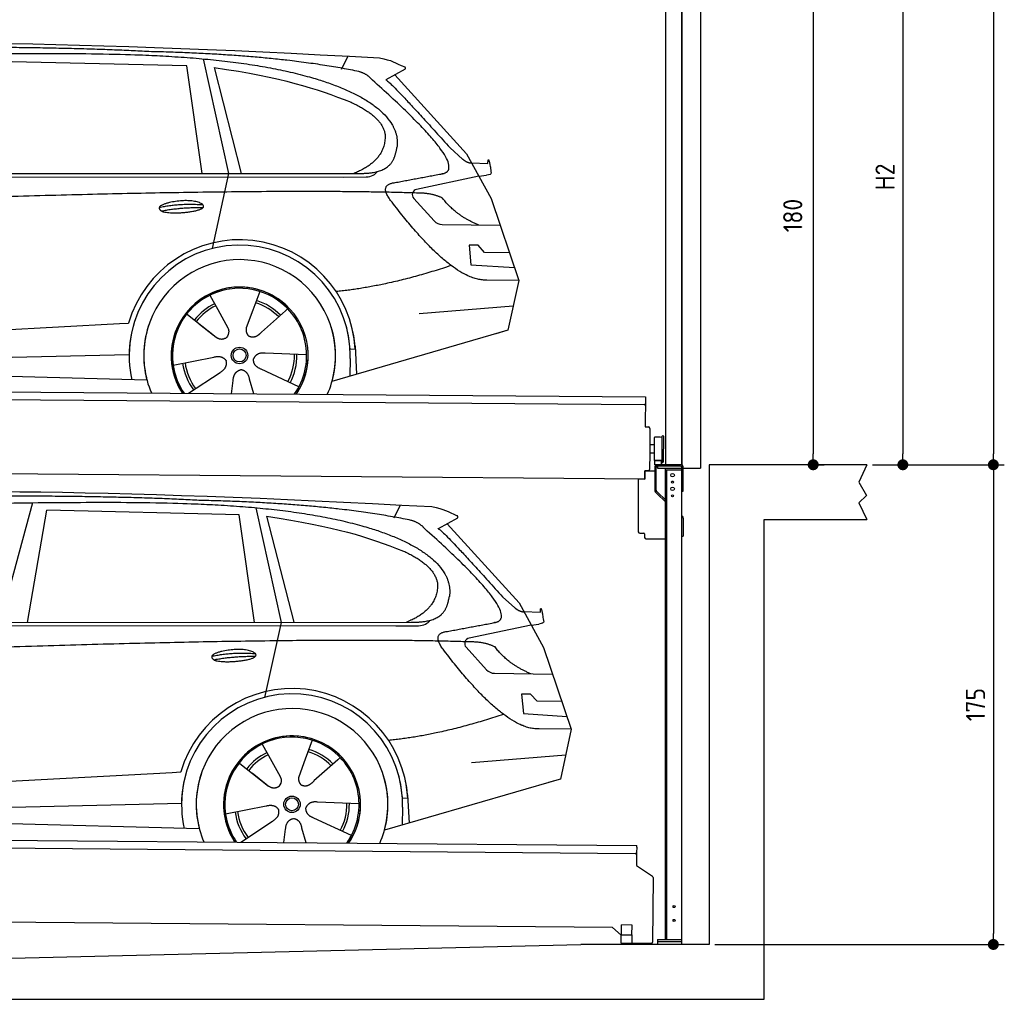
# Model space of a CAD drawing. Header units: millimetres. Extents: x -411 to 6777, y 0 to 6227.
# Tile 5 of 6: x 3183 to 6777, y 0 to 3574. Entities that reach past the tile are written whole.
import ezdxf

# ---------------------------------------------------------------- set-up
doc = ezdxf.new("R2010")
doc.units = ezdxf.units.MM
doc.layers.add('4', color=3, linetype='Continuous')
for name, color, linetype, lineweight in [('car', 10, 'Continuous', 25), ('Plattform', 7, 'Continuous', 25), ('Ständer vorne', 7, 'Continuous', 25), ('Tor', 200, 'Continuous', 25)]:
    doc.layers.add(name, color=color, linetype=linetype, lineweight=lineweight)
doc.styles.get("Standard").update_dxf_attribs({"font": 'ISOCP.SHX'})
doc.dimstyles.new('GEN-ISO', dxfattribs={"dimscale": 20, "dimtxt": 3.5, "dimasz": 2, "dimexe": 2, "dimexo": 1, "dimgap": 1.5, "dimtad": 1, "dimdec": 1, "dimlfac": 0.1, "dimdsep": 46, "dimtxsty": 'STANDARD', "dimblk": 'PUNKT', "dimcen": 2, "dimclrd": 256, "dimclre": 256, "dimclrt": 2, "dimadec": 0, "dimazin": 0, "dimtp": 0.1, "dimtm": 0.1, "dimtfac": 0.71, "dimtdec": 1, "dimtmove": 2, "dimatfit": 3, "dimldrblk": 'PUNKT', "dimfxl": 2, "dimtolj": 1, "dimarcsym": 0})

# ---------------------------------------------------------------- blocks, each defined once
blk = doc.blocks.new('PUNKT')
at = {"layer": '4', "color": 0, "linetype": 'ByBlock'}
blk.add_line((-0.5, 0), (-1, 0), dxfattribs=at)
at = {"layer": '4', "color": 0, "linetype": 'ByBlock', "const_width": 0.5}
blk.add_lwpolyline([(-0.25, 0, 1), (0.25, 0, 1)], format="xyb", close=True, dxfattribs=at)
blk = doc.blocks.new('*D209')
at = {"layer": '4', "lineweight": -2, "transparency": 16777216}
for p, q in [((5720, 5450), (6776.9, 5450)), ((6736.9, 5410), (6736.9, 1990)), ((6295.4, 1950), (6776.9, 1950))]:
    blk.add_line(p, q, dxfattribs=at)
at = {"layer": 'Defpoints', "color": 0, "transparency": 16777216}
for p in [(5700, 5450), (6275.4, 1950), (6736.9, 1950)]:
    blk.add_point(p, dxfattribs=at)
at = {"layer": '4', "lineweight": -2, "transparency": 16777216, "xscale": 40, "yscale": 40, "zscale": 40}
for p, rotation in [((6736.9, 5450), 90), ((6736.9, 1950), 270)]:
    blk.add_blockref('PUNKT', p, dxfattribs=dict(at, rotation=rotation))
at = {"layer": '4', "color": 2, "transparency": 16777216, "insert": (6671.9, 3700), "char_height": 70, "attachment_point": 5, "rotation": 90}
blk.add_mtext('350', dxfattribs=at)
blk = doc.blocks.new('*D210')
at = {"layer": '4', "lineweight": -2, "transparency": 16777216}
for p, q in [((6295.4, 1950), (6776.9, 1950)), ((6736.9, 1910), (6736.9, 240)), ((5720, 200), (6776.9, 200))]:
    blk.add_line(p, q, dxfattribs=at)
at = {"layer": 'Defpoints', "color": 0, "transparency": 16777216}
for p in [(6275.4, 1950), (5700, 200), (6736.9, 200)]:
    blk.add_point(p, dxfattribs=at)
at = {"layer": '4', "lineweight": -2, "transparency": 16777216, "xscale": 40, "yscale": 40, "zscale": 40}
for p, rotation in [((6736.9, 1950), 90), ((6736.9, 200), 270)]:
    blk.add_blockref('PUNKT', p, dxfattribs=dict(at, rotation=rotation))
at = {"layer": '4', "color": 2, "transparency": 16777216, "insert": (6671.9, 1075), "char_height": 70, "attachment_point": 5, "rotation": 90}
blk.add_mtext('175', dxfattribs=at)
blk = doc.blocks.new('*D211')
at = {"layer": '4', "lineweight": -2, "transparency": 16777216}
for p, q in [((5920, 4050), (6446.5, 4050)), ((6406.5, 4010), (6406.5, 1990)), ((6295.4, 1950), (6446.5, 1950))]:
    blk.add_line(p, q, dxfattribs=at)
at = {"layer": 'Defpoints', "color": 0, "transparency": 16777216}
for p in [(5900, 4050), (6275.4, 1950), (6406.5, 1950)]:
    blk.add_point(p, dxfattribs=at)
at = {"layer": '4', "lineweight": -2, "transparency": 16777216, "xscale": 40, "yscale": 40, "zscale": 40}
for p, rotation in [((6406.5, 4050), 90), ((6406.5, 1950), 270)]:
    blk.add_blockref('PUNKT', p, dxfattribs=dict(at, rotation=rotation))
at = {"layer": '4', "color": 2, "transparency": 16777216, "insert": (6341.5, 3000), "char_height": 70, "attachment_point": 5, "rotation": 90}
blk.add_mtext('H2', dxfattribs=at)
blk = doc.blocks.new('*D213')
at = {"layer": '4', "lineweight": -2, "transparency": 16777216}
for p, q in [((5457.5, 3750), (6119.3, 3750)), ((6079.3, 3710), (6079.3, 1990)), ((6099.3, 1950), (6119.3, 1950))]:
    blk.add_line(p, q, dxfattribs=at)
at = {"layer": 'Defpoints', "color": 0, "transparency": 16777216}
for p in [(5437.5, 3750), (6079.3, 1950), (6079.3, 1950)]:
    blk.add_point(p, dxfattribs=at)
at = {"layer": '4', "lineweight": -2, "transparency": 16777216, "xscale": 40, "yscale": 40, "zscale": 40}
for p, rotation in [((6079.3, 3750), 90), ((6079.3, 1950), 270)]:
    blk.add_blockref('PUNKT', p, dxfattribs=dict(at, rotation=rotation))
at = {"layer": '4', "color": 2, "transparency": 16777216, "insert": (6004.7, 2859.2), "char_height": 70, "attachment_point": 5, "rotation": 90}
blk.add_mtext('180', dxfattribs=at)
blk = doc.blocks.new('UG Plattfrom Gl550')
at = {"layer": 'Plattform'}
for p, q in [((498.3, 603.8), (5435.1, 560.7)), ((5429.8, 530.7), (503, 573.7)), ((5435, 554.7), (5434.9, 535.7)), ((5435, 554.7), (5435.1, 560.7)), ((5434.9, 535.7), (5434.5, 488.2)), ((5434.5, 488.2), (5492.9, 448.7)), ((5495.1, 444.5), (5493, 208.2)), ((5347, 261.5), (621.4, 302.7)), ((5378.7, 233.7), (5347, 261.5)), ((5379.7, 235.2), (5380.1, 271.2)), ((5418.1, 270.8), (5380.1, 271.2)), ((5417.7, 234.8), (5418.1, 270.8)), ((5378.5, 205.2), (5378.7, 235.2)), ((5378.7, 235.2), (5418.7, 234.8)), ((5418.5, 204.8), (5418.7, 234.8)), ((5378.5, 205.2), (5418.5, 204.8)), ((5488, 203.2), (5414.8, 203.9))]:
    blk.add_line(p, q, dxfattribs=at)
for centre, radius, start, end in [((5429.9, 535.7), 5, 269.5, 359.5), ((5490.1, 444.5), 5, 359.5, 55.9134), ((5425.8, 243.8), 12, 227.6897, 228.0904), ((5414.9, 208.9), 5, 232.6301, 269.5), ((5488, 208.2), 5, 269.5, 359.5)]:
    blk.add_arc(centre, radius, start, end, dxfattribs=at)
blk = doc.blocks.new('Palette EG Gl550')
at = {"layer": 'Plattform'}
for p, q in [((429.5, 2237), (5467.3, 2198)), ((5462.1, 2168), (434.2, 2207)), ((5467.3, 2198), (5466.5, 2088)), ((5466.5, 2088), (5478.5, 2087.9)), ((5483.4, 2082.8), (5482.7, 1992.8)), ((5499.6, 1965.6), (5500.2, 2049.8)), ((5527.5, 1960.5), (5528.3, 2054.5)), ((5532.3, 2054.5), (5531.5, 1960.5)), ((5501.1, 2022.8), (5484.1, 2023)), ((5482.7, 1992.8), (5482.3, 1932.9)), ((5499.8, 1992.7), (5482.7, 1992.8)), ((5525.9, 1965), (5500.9, 1965)), ((5500.9, 1950), (5500.9, 1965)), ((5512.9, 1965), (5500.9, 1965)), ((5500.9, 1950), (5500.9, 1965)), ((5500.9, 1950), (5525.9, 1950)), ((5525.9, 1950), (5500.9, 1950)), ((5525.9, 1950), (5525.9, 1965)), ((5525.9, 1950), (5525.9, 1965)), ((5465, 1898), (341.7, 1937.7)), ((5465.2, 1928), (5465, 1898)), ((5465.2, 1928), (5477.2, 1927.9)), ((5477.2, 1927.9), (5465.2, 1928))]:
    blk.add_line(p, q, dxfattribs=at)
for centre, radius, start, end in [((5462.1, 2173), 5, 268.5823, 358.5607), ((5478.4, 2082.9), 5, 359.556, 89.556), ((5500.6, 2049.8), 0.4, 91.7323, 179.3444), ((5511.7, 1723.6), 326.8, 87.1739, 91.9438), ((5527.8, 2050.4), 0.4, 266.9623, 359.3444), ((5530.3, 2054.5), 2, 359.3444, 179.3444), ((5500, 1965.6), 0.4, 179.3444, 266.9565), ((5519.7, 2849.4), 884.4, 268.7196, 270.4008), ((5491.8, 3053.4), 1088.9, 271.795, 271.861), ((5527.2, 1964.6), 0.4, 359.556, 91.938), ((5529.5, 1960.5), 2, 179.3444, 359.3444), ((5477.3, 1932.9), 5, 269.556, 359.556)]:
    blk.add_arc(centre, radius, start, end, dxfattribs=at)
blk = doc.blocks.new('Ständer_vorne_GT175')
at = {"layer": 'Ständer vorne'}
for p, q in [((5595, 1950), (5511, 1950)), ((5511, 1945), (5511, 1937)), ((5595.1, 1945), (5511.1, 1945)), ((5465, 1898), (5465.2, 1928)), ((5465.2, 1928), (5501, 1927.7)), ((5501, 1940), (5501, 1857.2)), ((5506.1, 1857.2), (5506.1, 1940)), ((5511, 1937), (5600, 1937)), ((5540, 218), (5540, 1937)), ((5540, 1932), (5600, 1932)), ((5545, 218), (5545, 1932)), ((5600, 200), (5600, 1940)), ((5605, 1854), (5605, 1940)), ((5441, 1898.2), (5441, 1705)), ((5441, 1898.2), (5465, 1898)), ((5510.3, 1843.9), (5504.1, 1850)), ((5507.6, 1853.7), (5512.7, 1848.6)), ((5510.3, 1843.9), (5539.8, 1815)), ((5512.7, 1848.6), (5540, 1821.8)), ((5600, 1854), (5605, 1854)), ((5600, 1764), (5602, 1762.1)), ((5605, 1754.9), (5605, 1690)), ((5446, 1700), (5461.5, 1700)), ((5464, 1697.5), (5464, 1685)), ((5600, 1690), (5605, 1690)), ((5469, 1680), (5540, 1680)), ((5511, 218), (5600, 218)), ((5511, 218), (5511, 200)), ((5600, 210), (5511, 210)), ((5600, 200), (5511, 200))]:
    blk.add_line(p, q, dxfattribs=at)
for centre, radius in [((5566, 1912), 6.5), ((5566, 1887), 3.7), ((5566, 1862), 6.5), ((5566, 1837), 3.7), ((5571.4, 338), 3.7), ((5571.4, 288), 3.7)]:
    blk.add_circle(centre, radius, dxfattribs=at)
for centre, radius, start, end in [((5511.1, 1939.9), 10.1, 90.1445, 179.6512), ((5511.1, 1940), 5, 90, 180), ((5595, 1940), 10, 0, 90), ((5595, 1940), 5, 0, 90), ((5511.1, 1857.2), 10.1, 180, 225.5525), ((5511.1, 1857.2), 5, 179.6711, 225.5525), ((5595, 1754.9), 10, 0, 45.8814), ((5446, 1705), 5, 180, 270), ((5461.5, 1697.5), 2.5, 0, 90), ((5469, 1685), 5, 180, 270)]:
    blk.add_arc(centre, radius, start, end, dxfattribs=at)
blk = doc.blocks.new('Car_EG')
at = {"layer": 'car'}
for p, q in [((3792.6, 3404.8), (3091, 3421.1)), ((3852.9, 3430.7), (3945.7, 3012.4)), ((4357.9, 3393.3), (4382.1, 3440.6)), ((3848.5, 3012.4), (3792.6, 3404.8)), ((3892.2, 3399.7), (3991.7, 3012.5)), ((4589.4, 3392.6), (4519, 3354.1)), ((4552.4, 3372.3), (4814.1, 3084)), ((4754, 3105.6), (4799.2, 3065.4)), ((4814.1, 3084), (4903.3, 2921)), ((4831.7, 3051.8), (4891.9, 3049.2)), ((1721.3, 3002.4), (4364.6, 2999.2)), ((1768.3, 3011.3), (4420.2, 3012.7)), ((3945.7, 3012.4), (3884.9, 2738.8)), ((4364.6, 2999.2), (4447.5, 2999.9)), ((4858.7, 3002.5), (4631.9, 2954.6)), ((4858.7, 3002.5), (4886.4, 3006.3)), ((4621.2, 2921.6), (4695.5, 2839.8)), ((4903.3, 2921), (5004.9, 2622.4)), ((4724.6, 2826.6), (4936.3, 2823.9)), ((4856.4, 2750.6), (4823.7, 2750.9)), ((4823.7, 2750.9), (4829.9, 2679.3)), ((4879.9, 2724.5), (4856.4, 2750.6)), ((4970.4, 2723.7), (4879.9, 2724.5)), ((4829.9, 2679.3), (4988.9, 2669.3)), ((5004.9, 2622.4), (4888, 2623.9)), ((5004.9, 2622.4), (4965.3, 2440.8)), ((3877.2, 2568.5), (3906.3, 2516.1)), ((4059.5, 2582.3), (4034, 2513.6)), ((3905, 2518.5), (3906.3, 2516.1)), ((3906.3, 2516.1), (3942.9, 2449.9)), ((4161.1, 2519.6), (4153.3, 2511.2)), ((4641.2, 2501.4), (4984.6, 2529.2)), ((3789.4, 2502.8), (3900.1, 2415.1)), ((4034, 2513.6), (4010.1, 2449)), ((4153.3, 2511.2), (4065.7, 2433.8)), ((1677.7, 2363), (3547.7, 2465.1)), ((3547.7, 2465.1), (3580.2, 2466.9)), ((3839.5, 2462.9), (3890.8, 2422.3)), ((4960.7, 2439.5), (4322.9, 2253.9)), ((4965.3, 2440.8), (4921.5, 2428.1)), ((4407.3, 2383.3), (4412.9, 2280.1)), ((1697, 2310.9), (3582.9, 2352.3)), ((3743, 2313.7), (3891.6, 2342.7)), ((4230.4, 2350.4), (4079.2, 2356.8)), ((4389.1, 2337.7), (4387.4, 2272.7)), ((4407.9, 2371.2), (4388.7, 2370.2)), ((1598.6, 2313.5), (3647.1, 2260.1)), ((3799.2, 2210.6), (3914.4, 2287.1)), ((4202.2, 2234.5), (4064.9, 2298.5)), ((3956.3, 2209.2), (3962.2, 2257.6)), ((4037, 2208.5), (4022.1, 2262.1))]:
    blk.add_line(p, q, dxfattribs=at)
for radius in [30.1, 23.6]:
    blk.add_circle((3985.4, 2348.7), radius, dxfattribs=at)
for centre, radius, start, end in [((4636, 2935.1), 20, 101.911, 222.2225), ((4725.1, 2866.6), 40, 222.2225, 269.2614), ((3985.9, 2348.2), 422.7, 3.1257, 163.6879), ((3985.9, 2348.2), 403.4, 3.1257, 179.4216), ((3985.9, 2348.2), 350, 344.3697, 194.5808), ((3985.9, 2348.2), 250, 325.66, 212.9259), ((3985.9, 2348.2), 250, 325.66, 212.9259), ((3985.4, 2348.7), 245, 41.4393, 188.2101), ((3985.9, 2348.2), 250, 40.5532, 137.1602), ((3985.4, 2348.7), 209.6, 115.7372, 141.8665), ((3985.4, 2348.7), 200.6, 115.5904, 141.8784), ((3985.4, 2348.7), 200.6, 44.5019, 73.0215), ((3985.4, 2348.7), 209.6, 44.3713, 72.8747), ((3985.4, 2348.7), 245, 0.4019, 44.2101), ((3985.9, 2348.2), 422.7, 163.4862, 163.6879), ((3985.9, 2348.2), 403.4, 162.7346, 179.4216), ((3985.9, 2348.2), 350, 160.1996, 194.5808), ((3985.9, 2348.2), 250, 152.2768, 213.34), ((3985.4, 2348.7), 245, 151.8272, 188.2101), ((3985.9, 2348.2), 350, 344.3697, 17.4023), ((3985.9, 2348.2), 403.4, 3.1257, 14.8673), ((3985.9, 2348.2), 422.7, 3.1257, 14.1157), ((3985.9, 2348.2), 403.4, 172.558, 192.5899), ((3985.9, 2348.2), 350, 171.6006, 202.9387), ((3985.9, 2348.2), 250, 168.6947, 213.34), ((3985.4, 2348.7), 245, 168.6088, 214.2758), ((3985.4, 2348.7), 245, 324.7242, 8.993), ((3985.9, 2348.2), 250, 325.66, 8.9072), ((3985.9, 2348.2), 350, 336.0613, 6.0012), ((3985.9, 2348.2), 403.4, 358.5068, 5.0439), ((3985.4, 2348.7), 200.6, 331.5904, 1.0215), ((3985.4, 2348.7), 209.6, 331.7372, 0.8747), ((3985.9, 2348.2), 422.7, 3.1257, 3.2156), ((3985.4, 2348.7), 209.6, 187.7372, 216.8747), ((3985.4, 2348.7), 200.6, 187.5904, 217.0215)]:
    blk.add_arc(centre, radius, start, end, dxfattribs=at)
for points, degree in [([(2151.2, 3449.7), (2438.8, 3511.3), (3323.8, 3498), (4495.8, 3434.7)], 3), ([(3646, 3457.4), (3297.8, 3476.8), (2681.9, 3472.1)], 2), ([(4420.9, 3384.4), (4120.4, 3447), (3646, 3457.4)], 2), ([(4495.8, 3434.7), (4542.5, 3425.3), (4551.4, 3417), (4588.7, 3401.2)], 3), ([(3892.2, 3399.7), (4146.3, 3360.8), (4259.5, 3325.1), (4392.3, 3272.4)], 3), ([(4470.3, 3353.5), (4452.4, 3375.4), (4420.9, 3384.4)], 2), ([(4589.4, 3392.6), (4591.1, 3394.2), (4591.8, 3397.3), (4591.2, 3400.1), (4588.7, 3401.2)], 4), ([(4732.1, 3013.2), (4821.6, 3041.2), (4470.3, 3353.5)], 2), ([(4519, 3354.1), (4526.8, 3358.3), (4754, 3105.6)], 2), ([(4392.3, 3272.4), (4506.4, 3220.4), (4516.5, 3155.2)], 2), ([(4516.5, 3155.2), (4521.3, 3060.7), (4403.6, 3012.7)], 2), ([(4420.2, 3012.7), (4470.3, 3012.7), (4543.3, 3017.4), (4551.5, 3064.2), (4560.1, 3107.3)], 4), ([(4799.2, 3065.4), (4807.5, 3058.1), (4820.7, 3050.3), (4829.8, 3050.3), (4831.7, 3051.8)], 4), ([(4891.9, 3049.2), (4893.5, 3088.1), (4904.1, 3013.8)], 2), ([(4447.5, 2999.9), (4466.8, 3000.5), (4481.6, 3009.5), (4488.9, 3019.7)], 3), ([(4519, 3032.3), (4519.1, 3032.4), (4519.1, 3032.4), (4519.2, 3032.4)], 3), ([(4904.1, 3013.8), (4904.4, 3010.1), (4898.8, 3008.4), (4886.4, 3006.3)], 3), ([(4537, 2914.2), (4493.2, 2972.9), (4553.2, 2979.5)], 2), ([(4638.8, 2941), (3762.4, 2969.4), (1329.3, 2857.2)], 2), ([(4888, 2623.9), (4762.3, 2616.8), (4537, 2914.2)], 2), ([(4726.5, 2922.6), (4689.3, 2941), (4638.8, 2941)], 2), ([(4857.1, 2824.9), (4771.7, 2860.8), (4726.5, 2922.6)], 2), ([(3692.9, 2888.9), (3768.5, 2905.1), (3851.9, 2898.6)], 2), ([(3700, 2876), (3774.1, 2889.9), (3852, 2888.5)], 2), ([(4756.6, 2676.5), (4531.2, 2601.1), (4338.2, 2581.7)], 2), ([(3891, 2422.3), (3914.3, 2400.4), (3937.6, 2413.8)], 2), ([(3891.6, 2342.7), (3922.3, 2351.4), (3936.9, 2328.8)], 2), ([(4064.9, 2298.5), (4034.9, 2309.5), (4036.4, 2336.3)], 2), ([(4079.2, 2356.8), (4047.4, 2360.8), (4036.4, 2336.3)], 2), ([(3914.4, 2287.1), (3942.4, 2302.5), (3936.9, 2328.8)], 2), ([(3962.2, 2257.6), (3963.4, 2289.5), (3989.4, 2296.4)], 2), ([(4022.1, 2262.1), (4016.1, 2293.5), (3989.4, 2296.4)], 2)]:
    blk.add_open_spline(points, degree=degree, dxfattribs=at)
for points, degree, knots in [([(2320.7, 3436), (2347.3, 3438), (2486.7, 3439.9), (3508.2, 3460), (4128.4, 3453.6), (4583.8, 3281), (4560.1, 3107.3)], 4, [0.0821318, 0.0821318, 0.0821318, 0.0821318, 0.0821318, 0.258851, 0.508851, 1, 1, 1, 1, 1]), ([(4553.2, 2979.5), (4720.1, 3010.6), (4722.9, 3011.2), (4731.3, 3013), (4732.1, 3013.2)], 1, [0.1611508, 0.1611508, 1, 1.0196119, 1.078724, 1.0847856, 1.0847856]), ([(3700, 2876), (3676.6, 2892.6), (3722.1, 2907.9), (3805, 2927.3), (3897.6, 2893.4), (3835.4, 2870.2), (3726.3, 2864), (3704.9, 2873), (3700, 2876)], 5, [0, 0, 0, 0, 0, 0, 0.300106, 0.500106, 0.700106, 1, 1, 1, 1, 1, 1]), ([(3942.9, 2449.9), (3944.5, 2445.8), (3945.5, 2441.8), (3945.8, 2437.9), (3946.5, 2429.3), (3943.7, 2421.3), (3937.6, 2413.8)], 3, [0.2167758, 0.2167758, 0.2167758, 0.2167758, 0.4600873, 0.4600873, 0.4600873, 1, 1, 1, 1]), ([(4010.1, 2449), (4009.5, 2445.8), (4009.3, 2442.8), (4009.3, 2439.9), (4009.7, 2437.1), (4010.4, 2431.3), (4012.5, 2426), (4016, 2421.4), (4020.9, 2418.4)], 4, [0.3191838, 0.3191838, 0.3191838, 0.3191838, 0.3191838, 0.5438253, 0.5438253, 0.5438253, 0.5438253, 1, 1, 1, 1, 1]), ([(4065.7, 2433.8), (4065.7, 2433.8), (4065.7, 2433.8), (4065.7, 2433.8), (4065.7, 2433.8), (4056.6, 2424.1), (4045.9, 2414.2), (4031.6, 2411.8), (4020.9, 2418.4)], 4, [-0.000003, -0.000003, -0.000003, -0.000003, -0.000003, 0, 0, 0, 0, 1, 1, 1, 1, 1])]:
    blk.add_open_spline(points, degree=degree, knots=knots, dxfattribs=at)
blk = doc.blocks.new('Car_147')
at = {"layer": 'car'}
for p, q in [((3229.2, 1811.5), (3109.9, 1374.6)), ((4549.3, 1756), (4573.5, 1803.3)), ((3211.6, 1374.7), (3282.4, 1783.8)), ((3983.9, 1767.5), (3282.4, 1783.8)), ((4039.9, 1375.1), (3983.9, 1767.5)), ((4044.3, 1793.4), (4137.1, 1375.1)), ((4083.5, 1762.4), (4183.1, 1375.2)), ((4780.8, 1755.3), (4710.3, 1716.8)), ((4743.8, 1735), (5005.5, 1446.7)), ((4945.4, 1468.3), (4990.6, 1428.1)), ((5005.5, 1446.7), (5094.6, 1283.7)), ((5023.1, 1414.5), (5083.3, 1411.9)), ((1959.6, 1374), (4611.6, 1375.4)), ((4137.1, 1375.1), (4076.2, 1101.5)), ((5050.1, 1365.2), (5077.8, 1369)), ((1912.6, 1365.1), (4556, 1361.9)), ((4556, 1361.9), (4638.8, 1362.6)), ((5050.1, 1365.2), (4823.2, 1317.3)), ((4812.5, 1284.3), (4886.8, 1202.4)), ((5094.6, 1283.7), (5196.3, 985.1)), ((4915.9, 1189.3), (5127.7, 1186.6)), ((5047.7, 1113.3), (5015.1, 1113.6)), ((5015.1, 1113.6), (5021.3, 1042)), ((5071.3, 1087.2), (5047.7, 1113.3)), ((5161.8, 1086.4), (5071.3, 1087.2)), ((5021.3, 1042), (5180.3, 1032)), ((5196.3, 985.1), (5079.4, 986.6)), ((5196.3, 985.1), (5156.7, 803.5)), ((4250.9, 945), (4225.3, 876.3)), ((4068.6, 931.2), (4097.7, 878.8)), ((3980.8, 865.5), (4091.4, 777.8)), ((4096.4, 881.2), (4097.7, 878.8)), ((4097.7, 878.8), (4134.2, 812.6)), ((4225.3, 876.3), (4201.5, 811.7)), ((4344.6, 873.9), (4257.1, 796.5)), ((4352.4, 882.3), (4344.6, 873.9)), ((4832.5, 864.1), (5175.9, 891.9)), ((1869, 725.7), (3739, 827.8)), ((3739, 827.8), (3771.5, 829.6)), ((4030.9, 825.6), (4082.1, 785)), ((5152, 802.2), (4514.3, 616.6)), ((5156.7, 803.5), (5112.9, 790.8)), ((4421.8, 713.1), (4270.5, 719.5)), ((4599.3, 733.9), (4580, 732.9)), ((4598.6, 746), (4604.3, 642.8)), ((1888.4, 673.6), (3774.2, 715)), ((3934.3, 676.4), (4082.9, 705.4)), ((4580.5, 700.4), (4578.8, 635.4)), ((1789.9, 676.2), (3838.5, 622.8)), ((3990.6, 573.3), (4105.7, 649.8)), ((4393.5, 597.2), (4256.3, 661.2)), ((4147.6, 571.9), (4153.6, 620.3)), ((4228.4, 571.2), (4213.4, 624.8))]:
    blk.add_line(p, q, dxfattribs=at)
for radius in [30.1, 23.6]:
    blk.add_circle((4176.8, 711.4), radius, dxfattribs=at)
for centre, radius, start, end in [((4827.3, 1297.8), 20, 101.911, 222.2225), ((4916.5, 1229.3), 40, 222.2225, 269.2614), ((4177.2, 710.9), 422.7, 3.1257, 163.6879), ((4177.2, 710.9), 403.4, 3.1257, 179.4216), ((4177.2, 710.9), 350, 344.3697, 194.5808), ((4177.2, 710.9), 250, 325.66, 212.9259), ((4177.2, 710.9), 250, 325.66, 212.9259), ((4176.8, 711.4), 245, 41.4393, 188.2101), ((4177.2, 710.9), 250, 40.5532, 137.1602), ((4176.8, 711.4), 209.6, 115.7372, 141.8665), ((4176.8, 711.4), 200.6, 44.5019, 73.0215), ((4176.8, 711.4), 209.6, 44.3713, 72.8747), ((4176.8, 711.4), 200.6, 115.5904, 141.8784), ((4176.8, 711.4), 245, 0.4019, 44.2101), ((4177.2, 710.9), 422.7, 163.4862, 163.6879), ((4177.2, 710.9), 403.4, 162.7346, 179.4216), ((4177.2, 710.9), 350, 160.1996, 194.5808), ((4177.2, 710.9), 250, 152.2768, 213.34), ((4176.8, 711.4), 245, 151.8272, 188.2101), ((4177.2, 710.9), 350, 344.3697, 17.4023), ((4177.2, 710.9), 403.4, 3.1257, 14.8673), ((4177.2, 710.9), 422.7, 3.1257, 14.1157), ((4177.2, 710.9), 403.4, 172.558, 192.5899), ((4177.2, 710.9), 350, 171.6006, 202.9387), ((4177.2, 710.9), 250, 168.6947, 213.34), ((4176.8, 711.4), 245, 168.6088, 214.2758), ((4176.8, 711.4), 245, 324.7242, 8.993), ((4177.2, 710.9), 250, 325.66, 8.9072), ((4177.2, 710.9), 350, 336.0613, 6.0012), ((4177.2, 710.9), 403.4, 358.5068, 5.0439), ((4177.2, 710.9), 422.7, 3.1257, 3.2156), ((4176.8, 711.4), 209.6, 187.7372, 216.8747), ((4176.8, 711.4), 200.6, 187.5904, 217.0215), ((4176.8, 711.4), 200.6, 331.5904, 1.0215), ((4176.8, 711.4), 209.6, 331.7372, 0.8747)]:
    blk.add_arc(centre, radius, start, end, dxfattribs=at)
for points, degree in [([(2342.5, 1812.4), (2630.1, 1874), (3515.1, 1860.7), (4687.1, 1797.4)], 3), ([(3837.4, 1820.1), (3489.2, 1839.5), (2873.2, 1834.8)], 2), ([(4612.3, 1747.1), (4311.7, 1809.7), (3837.4, 1820.1)], 2), ([(4687.1, 1797.4), (4733.9, 1788), (4742.7, 1779.7), (4780.1, 1763.9)], 3), ([(4083.5, 1762.4), (4337.6, 1723.5), (4450.8, 1687.8), (4583.6, 1635.1)], 3), ([(4780.8, 1755.3), (4782.4, 1756.9), (4783.1, 1760), (4782.6, 1762.8), (4780.1, 1763.9)], 4), ([(4661.7, 1716.2), (4643.8, 1738.1), (4612.3, 1747.1)], 2), ([(4923.5, 1375.9), (5012.9, 1403.9), (4661.7, 1716.2)], 2), ([(4710.3, 1716.8), (4718.2, 1721), (4945.4, 1468.3)], 2), ([(4583.6, 1635.1), (4697.7, 1583.1), (4707.9, 1517.9)], 2), ([(4707.9, 1517.9), (4712.6, 1423.4), (4594.9, 1375.4)], 2), ([(4611.6, 1375.4), (4661.6, 1375.4), (4734.7, 1380.1), (4742.8, 1426.9), (4751.5, 1470)], 4), ([(4990.6, 1428.1), (4998.8, 1420.7), (5012.1, 1413), (5021.2, 1413), (5023.1, 1414.5)], 4), ([(5083.3, 1411.9), (5084.8, 1450.8), (5095.5, 1376.5)], 2), ([(4638.8, 1362.6), (4658.1, 1363.2), (4672.9, 1372.2), (4680.2, 1382.4)], 3), ([(4710.3, 1395), (4710.4, 1395.1), (4710.5, 1395.1), (4710.6, 1395.1)], 3), ([(5095.5, 1376.5), (5095.7, 1372.8), (5090.2, 1371.1), (5077.8, 1368.9)], 3), ([(4728.4, 1276.9), (4684.6, 1335.6), (4744.6, 1342.2)], 2), ([(4830.2, 1303.7), (3953.8, 1332.1), (1520.6, 1219.9)], 2), ([(4917.9, 1285.3), (4880.6, 1303.7), (4830.2, 1303.7)], 2), ([(3884.3, 1251.6), (3959.8, 1267.8), (4043.3, 1261.3)], 2), ([(5079.4, 986.6), (4953.6, 979.5), (4728.4, 1276.9)], 2), ([(5048.4, 1187.6), (4963.1, 1223.5), (4917.9, 1285.3)], 2), ([(3891.3, 1238.7), (3965.5, 1252.6), (4043.4, 1251.2)], 2), ([(4947.9, 1039.2), (4722.5, 963.8), (4529.6, 944.4)], 2), ([(4082.4, 785), (4105.7, 763.1), (4129, 776.5)], 2), ([(4270.5, 719.5), (4238.8, 723.5), (4227.8, 699)], 2), ([(4082.9, 705.4), (4113.7, 714.1), (4128.3, 691.5)], 2), ([(4105.7, 649.8), (4133.7, 665.2), (4128.3, 691.5)], 2), ([(4256.3, 661.2), (4226.3, 672.2), (4227.8, 699)], 2), ([(4153.6, 620.3), (4154.8, 652.2), (4180.7, 659.1)], 2), ([(4213.4, 624.8), (4207.4, 656.2), (4180.7, 659.1)], 2)]:
    blk.add_open_spline(points, degree=degree, dxfattribs=at)
for points, degree, knots in [([(2512.1, 1798.7), (2538.6, 1800.7), (2678.1, 1802.6), (3699.5, 1822.7), (4319.8, 1816.3), (4775.2, 1643.7), (4751.5, 1470)], 4, [0.0821318, 0.0821318, 0.0821318, 0.0821318, 0.0821318, 0.258851, 0.508851, 1, 1, 1, 1, 1]), ([(4744.6, 1342.2), (4911.5, 1373.3), (4914.3, 1373.9), (4922.6, 1375.7), (4923.5, 1375.9)], 1, [0.1611508, 0.1611508, 1, 1.0196119, 1.078724, 1.0847856, 1.0847856]), ([(3891.3, 1238.7), (3867.9, 1255.3), (3913.5, 1270.6), (3996.3, 1290), (4089, 1256.1), (4026.8, 1232.9), (3917.6, 1226.7), (3896.2, 1235.7), (3891.3, 1238.7)], 5, [0, 0, 0, 0, 0, 0, 0.300106, 0.500106, 0.700106, 1, 1, 1, 1, 1, 1]), ([(4134.2, 812.6), (4135.9, 808.5), (4136.9, 804.5), (4137.2, 800.6), (4137.8, 792), (4135.1, 784), (4129, 776.5)], 3, [0.2167758, 0.2167758, 0.2167758, 0.2167758, 0.4600873, 0.4600873, 0.4600873, 1, 1, 1, 1]), ([(4201.5, 811.7), (4200.9, 808.5), (4200.6, 805.5), (4200.7, 802.6), (4201, 799.8), (4201.8, 794), (4203.8, 788.7), (4207.4, 784.1), (4212.3, 781.1)], 4, [0.3191838, 0.3191838, 0.3191838, 0.3191838, 0.3191838, 0.5438253, 0.5438253, 0.5438253, 0.5438253, 1, 1, 1, 1, 1]), ([(4257.1, 796.5), (4257.1, 796.5), (4257.1, 796.5), (4257.1, 796.5), (4257.1, 796.5), (4248, 786.8), (4237.3, 776.9), (4223, 774.5), (4212.3, 781.1)], 4, [-0.000003, -0.000003, -0.000003, -0.000003, -0.000003, 0, 0, 0, 0, 1, 1, 1, 1, 1])]:
    blk.add_open_spline(points, degree=degree, knots=knots, dxfattribs=at)
blk = doc.blocks.new('Gebäude_350_GT175')
for p, q in [((6275.4, 1950), (5700, 1950)), ((5700, 1950), (5700, 200)), ((6275.4, 1950), (6246.4, 1885.9)), ((6246.4, 1885.9), (6274.3, 1838)), ((6274.3, 1838), (6246.4, 1811)), ((6246.4, 1811), (6275.4, 1750)), ((5900, 0), (5900, 1750)), ((5900, 1750), (6275.4, 1750)), ((3000, 146.1), (5231.6, 200)), ((5700, 200), (5231.6, 200)), ((0, 0), (5900, 0))]:
    blk.add_line(p, q)
blk = doc.blocks.new('Tor 335 bis 365 Gebäude')
at = {"layer": 'Tor'}
for p, q in [((5465.6, 4964.5), (5465.6, 5263)), ((5465.6, 5263), (5668, 5263)), ((5668, 4657.1), (5668, 5263)), ((5557, 4964.5), (5465.6, 4964.5)), ((5557, 4964.5), (5557, 4663)), ((5562, 4657.1), (5600, 4657.1)), ((5600, 4657.1), (5600, 4657)), ((5668, 4657), (5668, 4657.1)), ((5600, 1937), (5668, 1937))]:
    blk.add_line(p, q, dxfattribs=at)
at = {"layer": 'Tor', "lineweight": 25}
blk.add_line((5600, 4657.1), (5600, 1937), dxfattribs=at)
at = {"layer": 'Tor'}
blk.add_lwpolyline([(5668, 4657.1), (5668, 1937)], dxfattribs=at)
blk.add_arc((5563, 4663), 6, 180, 260.4059, dxfattribs=at)
blk = doc.blocks.new('Ständer vorne ab 340')
at = {"layer": 'Ständer vorne'}
for p, q in [((5240, 5082), (5240, 4782)), ((5490, 5082), (5240, 5082)), ((5490, 5062), (5490, 5082)), ((5540, 5062), (5490, 5062)), ((5540, 4832), (5540, 5062)), ((5540.2, 4962), (5539.8, 4962)), ((5540, 4962), (5540, 1950)), ((5600, 4962), (5540, 4962)), ((5600, 1948.7), (5600, 4962)), ((5490, 4782), (5490, 4832)), ((5490, 4832), (5540, 4832)), ((5240, 4782), (5490, 4782)), ((5540, 4677.4), (5540, 4678.4)), ((5511.2, 1945), (5511.2, 1937)), ((5595.1, 1945), (5511.2, 1945)), ((5511.2, 1937), (5600, 1937)), ((5600, 1937), (5600, 1940))]:
    blk.add_line(p, q, dxfattribs=at)

msp = doc.modelspace()

# ---------------------------------------------------------------- block references
for name in ['Gebäude_350_GT175', 'Car_EG', 'Palette EG Gl550', 'Ständer_vorne_GT175', 'Car_147', 'UG Plattfrom Gl550']:
    msp.add_blockref(name, (0, 0))
at = {"layer": 'Ständer vorne'}
msp.add_blockref('Ständer vorne ab 340', (0, 0), dxfattribs=at)
at = {"layer": 'Tor'}
msp.add_blockref('Tor 335 bis 365 Gebäude', (0, 0), dxfattribs=at)

# ---------------------------------------------------------------- dimensions: what is measured, and where the dimension line sits
at = {"layer": '4'}
for base, p1, p2, override, picture, middle in [((6736.86, 1950), (5700, 5450), (6275.45, 1950), {"dimdec": 0, "dimtdec": 3, "dimtolj": 0}, '*D209', (6671.86, 3700)), ((6736.86, 200), (6275.45, 1950), (5700, 200), {"dimtdec": 3, "dimtolj": 0}, '*D210', (6671.86, 1075))]:
    dim = msp.add_linear_dim(base=base, p1=p1, p2=p2, angle=90, dimstyle='GEN-ISO', override=override, dxfattribs=at)
    dim.commit()
    dim.dimension.update_dxf_attribs({"geometry": picture, "text_midpoint": middle})
dim = msp.add_linear_dim(base=(6406.55, 1950), p1=(5900, 4050), p2=(6275.45, 1950), angle=90, text='H2', dimstyle='GEN-ISO', override={"dimdec": 0, "dimtdec": 3, "dimtolj": 0}, dxfattribs=at)
dim.commit()
dim.dimension.update_dxf_attribs({"geometry": '*D211', "text_midpoint": (6341.54, 3000)})
dim = msp.add_linear_dim(base=(6079.31, 1950), p1=(5437.5, 3749.97), p2=(6079.31, 1950), angle=90, dimstyle='GEN-ISO', override={"dimtdec": 3, "dimtolj": 0}, dxfattribs=at)
dim.commit()
dim.dimension.update_dxf_attribs({"geometry": '*D213', "text_midpoint": (6004.71, 2859.23), "dimtype": 160})

doc.saveas('drawing.dxf')
